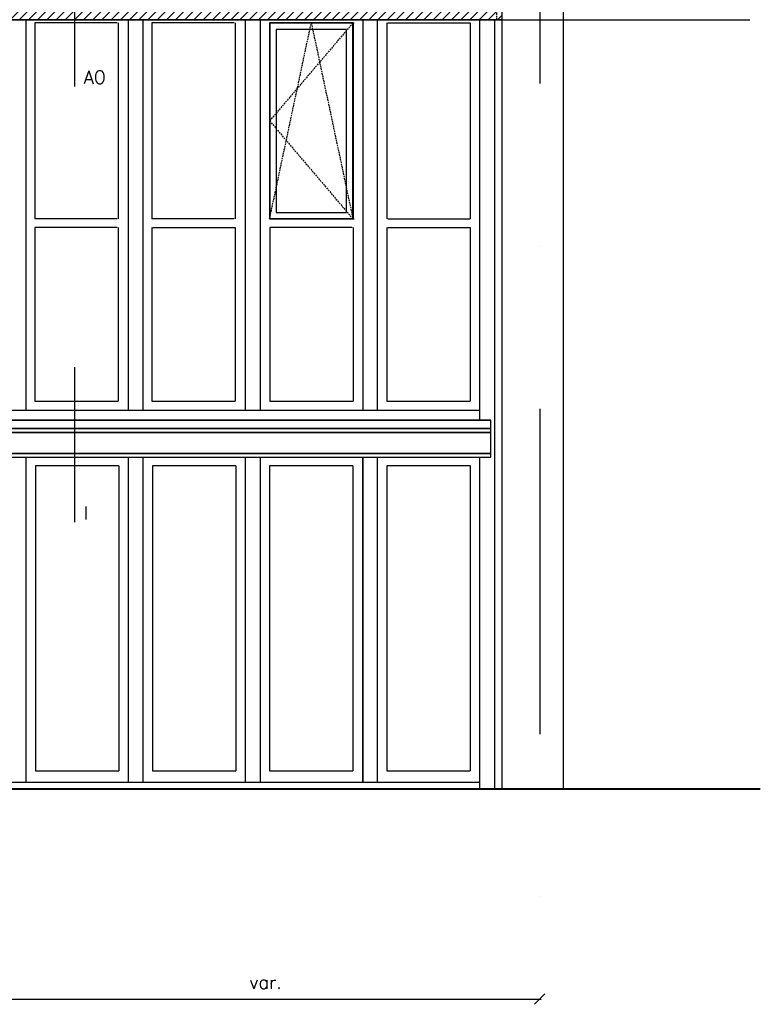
# Model space of a CAD drawing. Extents: x 149262 to 371235, y 141599 to 287858.
# Tile 28 of 60: x 173183 to 178876, y 142499 to 150065. Entities that reach past the tile are written whole.
import ezdxf

# ---------------------------------------------------------------- set-up
doc = ezdxf.new("R2010")
doc.units = 0
doc.header["$LTSCALE"] = 50
doc.header["$MEASUREMENT"] = 0
doc.header["$PDMODE"] = 3
doc.header["$PDSIZE"] = 0.1
for name, pattern in [('DASHDOT', [1, 0.5, -0.25, 0, -0.25]), ('DD1', [2.66667, 1.66667, -0.5, 0, -0.5]), ('HIDDEN', [0.375, 0.25, -0.125])]:
    doc.linetypes.add(name, pattern=pattern)
doc.layers.get('0').update_dxf_attribs({"linetype": 'CONTINUOUS'})
doc.layers.get('DEFPOINTS').update_dxf_attribs({"linetype": 'CONTINUOUS'})
for name, color, linetype in [('_DETAILNUMMERS', 4, 'CONTINUOUS'), ('_DETAILNUMMERSTEKST', 4, 'CONTINUOUS'), ('A--01A1_ACEER', 1, 'CONTINUOUS'), ('A--L11D5_GRONDWERK', 5, 'CONTINUOUS'), ('A--L21--', 3, 'CONTINUOUS'), ('A--L21DC1_BUITENWAND', 1, 'HIDDEN'), ('A--L31--', 2, 'CONTINUOUS'), ('A--L31A1_BUITENKOZIJN', 1, 'CONTINUOUS'), ('A--M$1A-_F123-', 1, 'CONTINUOUS'), ('AL21-D3-_BUITENWAND', 3, 'CONTINUOUS'), ('STRAMIEN', 8, 'DD1')]:
    doc.layers.add(name, color=color, linetype=linetype)
doc.styles.add('HIEMSTRA', font='romans.shx')
doc.dimstyles.get("Standard").update_dxf_attribs({"dimscale": 50, "dimtxt": 2.5, "dimasz": 2, "dimexe": 0.3, "dimexo": 0.3, "dimgap": 2, "dimtad": 1, "dimdec": 0, "dimzin": 0, "dimdsep": 46, "dimtxsty": 'HIEMSTRA', "dimblk1": 'OBLIQUE', "dimblk2": 'OBLIQUE', "dimsah": 1, "dimcen": 0.09, "dimdle": 0.3, "dimclrd": 1, "dimclre": 1, "dimclrt": 2, "dimadec": 0, "dimazin": 0, "dimtfac": 1, "dimtdec": 4, "dimtix": 1, "dimtmove": 2, "dimatfit": 3, "dimldrblk": 'OBLIQUE', "dimfxl": 0, "dimtvp": 625, "dimtolj": 1, "dimtzin": 0, "dimarcsym": 0})

# ---------------------------------------------------------------- blocks, each defined once
blk = doc.blocks.new('_OBLIQUE')
at = {"color": 0, "linetype": 'ByBlock'}
blk.add_line((-0.5, -0.5), (0.5, 0.5), dxfattribs=at)
blk = doc.blocks.new('*D539')
at = {"layer": 'A--M$1A-_F123-', "color": 1, "linetype": 'Continuous', "lineweight": -2}
blk.add_line((172955, 142538.8), (177192.3, 142538.8), dxfattribs=at)
at = {"layer": 'DEFPOINTS', "color": 0, "linetype": 'Continuous'}
for p in [(172967, 142538.8), (177180.3, 142538.8), (177180.3, 142538.8)]:
    blk.add_point(p, dxfattribs=at)
at = {"layer": 'A--M$1A-_F123-', "color": 1, "linetype": 'Continuous', "lineweight": -2, "xscale": 80, "yscale": 80, "zscale": 80, "rotation": 180}
blk.add_blockref('_OBLIQUE', (172967, 142538.8), dxfattribs=at)
at = {"layer": 'A--M$1A-_F123-', "color": 1, "linetype": 'Continuous', "lineweight": -2, "xscale": 80, "yscale": 80, "zscale": 80}
blk.add_blockref('_OBLIQUE', (177180.3, 142538.8), dxfattribs=at)
at = {"layer": 'A--M$1A-_F123-', "color": 3, "linetype": 'Continuous', "insert": (175073.7, 142668.8), "char_height": 100, "attachment_point": 5, "style": 'HIEMSTRA'}
blk.add_mtext('\\A1;var.', dxfattribs=at)

msp = doc.modelspace()

# ---------------------------------------------------------------- hatches: boundary and pattern name
at = {"layer": 'A--01A1_ACEER'}
h = msp.add_hatch(dxfattribs=at)
h.set_pattern_fill('ANSI31', color=256, scale=400, style=0)
h.set_pattern_definition([(45, (-24684.6, 51761.105), (-35.355339, 35.355339), [])])
h.paths.add_polyline_path([(169401, 150252), (169401, 150064), (176892.3, 150064), (176892.3, 150252)])
edge = h.paths.add_edge_path(flags=16)
edge.add_line((176892.3, 150252), (169401, 150252))

# ---------------------------------------------------------------- linework, layer by layer
at = {"layer": '_DETAILNUMMERS'}
for p, q in [((173604.1, 150743.6), (173604.1, 149551.8)), ((173604.1, 147395.5), (173604.1, 146203.7))]:
    msp.add_line(p, q, dxfattribs=at)
at = {"layer": 'A--01A1_ACEER'}
msp.add_line((169401, 150064), (178795.3, 150064), dxfattribs=at)
at = {"layer": 'A--01A1_ACEER', "ltscale": 10}
for p, q in [((173299.6, 147133.3), (173940.2, 147133.3)), ((174198.9, 147133.3), (174839.5, 147133.3)), ((175105.2, 147133.3), (175745.8, 147133.3)), ((176004.5, 147133.3), (176645.1, 147133.3)), ((172977, 147063.3), (176718.3, 147063.3))]:
    msp.add_line(p, q, dxfattribs=at)
at = {"layer": 'A--01A1_ACEER', "color": 4, "ltscale": 10}
for p, q in [((169400.4, 146988.4), (176805.3, 146988.4)), ((169400.4, 146704), (176805.3, 146704))]:
    msp.add_line(p, q, dxfattribs=at)
at = {"layer": 'A--01A1_ACEER', "color": 2, "ltscale": 10}
for points in [[(169400.4, 146923.4), (176805.3, 146923.4), (176805.3, 146988.4), (169400.4, 146988.4)], [(169400.4, 146732.7), (176805.3, 146732.7), (176805.3, 146891.8), (169400.4, 146891.8)]]:
    msp.add_lwpolyline(points, close=True, dxfattribs=at)
at = {"layer": 'A--01A1_ACEER', "ltscale": 10}
for points in [[(169400.4, 146891.8), (176805.3, 146891.8), (176805.3, 146923.4), (169400.4, 146923.4)], [(169400.4, 146704), (176805.3, 146704), (176805.3, 146732.7), (169400.4, 146732.7)]]:
    msp.add_lwpolyline(points, close=True, dxfattribs=at)
at = {"layer": 'A--L11D5_GRONDWERK'}
for p, q in [((169359.1, 144157), (178876.4, 144157)), ((169359.1, 144154), (178876.4, 144154)), ((169359.1, 144151), (178876.4, 144151))]:
    msp.add_line(p, q, dxfattribs=at)
at = {"layer": 'A--L21--'}
msp.add_line((177362.4, 144154), (177362.4, 151787), dxfattribs=at)
at = {"layer": 'A--L21DC1_BUITENWAND'}
msp.add_line((176850, 150064), (176850, 153867), dxfattribs=at)
at = {"layer": 'A--L31--'}
for p, q in [((173230, 150064), (173230, 147063.3)), ((174016.5, 150064), (174016.5, 147063.3)), ((174130.5, 150064), (174130.5, 147063.3)), ((174917, 150064), (174917, 147063.3)), ((175031, 150064), (175031, 147063.3)), ((175819.8, 150064), (175819.8, 147063.3)), ((175931.5, 150064), (175931.5, 147063.3)), ((176718.3, 150064), (176718.3, 147063.3)), ((176832.3, 150064), (176832.3, 144157)), ((176892.3, 144157), (176892.3, 150064)), ((173230, 146704), (173230, 144207)), ((174016.5, 146704), (174016.5, 144207)), ((174130.5, 146704), (174130.5, 144207)), ((174917, 146704), (174917, 144207)), ((175031, 146704), (175031, 144207)), ((175819.8, 146704), (175819.8, 144207)), ((175931.5, 146704), (175931.5, 144207)), ((176718.3, 146704), (176718.3, 144157))]:
    msp.add_line(p, q, dxfattribs=at)
at = {"layer": 'A--L31--', "color": 1, "linetype": 'HIDDEN'}
for points in [[(175744.6, 150040), (175104, 149287), (175744.6, 148534)], [(175104, 148534), (175424.3, 150040), (175744.6, 148534)]]:
    msp.add_lwpolyline(points, dxfattribs=at)
at = {"layer": 'A--L31A1_BUITENKOZIJN'}
for p, q in [((173299.6, 150040), (173299.6, 148534)), ((173932.5, 150040), (173299.6, 150040)), ((173940.2, 150040), (173940.2, 148534)), ((174198.3, 150040), (174198.3, 148534)), ((174831.2, 150040), (174198.3, 150040)), ((174838.8, 150040), (174838.8, 148534)), ((175104, 150040), (175104, 148534)), ((175105.2, 150040), (175105.2, 148534)), ((175738.1, 150040), (175105.2, 150040)), ((175112.8, 150040), (175753.4, 150040)), ((175744.6, 150040), (175744.6, 148534)), ((175745.8, 150040), (175745.8, 148534)), ((176004.5, 150040), (176004.5, 148534)), ((176012.1, 150040), (176645.1, 150040)), ((176645.1, 150040), (176645.1, 148534)), ((176718, 150064), (176718, 146988.4)), ((173932.5, 148534), (173299.6, 148534)), ((174831.2, 148534), (174198.3, 148534)), ((175738.1, 148534), (175105.2, 148534)), ((175112.8, 148534), (175753.4, 148534)), ((176012.1, 148534), (176645.1, 148534)), ((173299.6, 148467), (173299.6, 147133.3)), ((173932.5, 148467), (173299.6, 148467)), ((173940.2, 148467), (173940.2, 147133.3)), ((174198.9, 148467), (174198.9, 147133.3)), ((174206.5, 148467), (174839.5, 148467)), ((174839.5, 148467), (174839.5, 147133.3)), ((175105.2, 148467), (175105.2, 147133.3)), ((175738.1, 148467), (175105.2, 148467)), ((175745.8, 148467), (175745.8, 147133.3)), ((176004.5, 148467), (176004.5, 147133.3)), ((176012.1, 148467), (176645.1, 148467)), ((176645.1, 148467), (176645.1, 147133.3)), ((174004.3, 146732), (173244.7, 146732)), ((174881.8, 146732), (174122.2, 146732)), ((175812.2, 146732), (175052.6, 146732)), ((176703.8, 146732), (175944.3, 146732)), ((173303, 146637), (173303, 144292)), ((173943.6, 146637), (173303, 146637)), ((173943.6, 146637), (173943.6, 144292)), ((174203.5, 146637), (174203.5, 144292)), ((174844.1, 146637), (174203.5, 146637)), ((174844.1, 146637), (174844.1, 144292)), ((175104, 146637), (175104, 144292)), ((175744.6, 146637), (175104, 146637)), ((175744.6, 146637), (175744.6, 144292)), ((175818.7, 146704), (175818.7, 144207)), ((176645.1, 146637), (176004.5, 146637)), ((176004.5, 146637), (176004.5, 144292)), ((176645.1, 146637), (176645.1, 144292)), ((176718, 146704), (176718, 144207)), ((173303, 144292), (173943.6, 144292)), ((174203.5, 144292), (174844.1, 144292)), ((175104, 144292), (175744.6, 144292)), ((176004.5, 144292), (176645.1, 144292)), ((168860.4, 144207), (176718, 144207))]:
    msp.add_line(p, q, dxfattribs=at)
msp.add_lwpolyline([(175104, 148534), (175744.6, 148534), (175744.6, 150040), (175104, 150040)], close=True, dxfattribs=at)
at = {"layer": 'A--L31A1_BUITENKOZIJN', "elevation": 0.1}
msp.add_lwpolyline([(175694.6, 148584), (175694.6, 149990), (175154, 149990), (175154, 148584)], close=True, dxfattribs=at)
at = {"layer": 'AL21-D3-_BUITENWAND', "color": 5}
msp.add_lwpolyline([(169401, 150252), (169401, 150064), (176892.3, 150064), (176892.3, 150252)], close=True, dxfattribs=at)
at = {"layer": 'STRAMIEN', "linetype": 'DASHDOT', "ltscale": 100}
msp.add_line((177180.3, 162075.9), (177180.3, 142515.2), dxfattribs=at)
at = {"layer": 'STRAMIEN', "color": 5, "linetype": 'Continuous', "ltscale": 100}
msp.add_line((176892.3, 150064), (169401, 150064), dxfattribs=at)

# ---------------------------------------------------------------- texts
at = {"layer": '_DETAILNUMMERSTEKST', "style": 'HIEMSTRA'}
for s, p in [('AO', (173674.6, 149573.3)), ('I', (173674.6, 146225.2))]:
    msp.add_text(s, height=100, dxfattribs=at).set_placement(p)

# ---------------------------------------------------------------- dimensions: what is measured, and where the dimension line sits
at = {"layer": 'A--M$1A-_F123-', "linetype": 'Continuous'}
dim = msp.add_linear_dim(base=(177180.3, 142538.8), p1=(172967, 142538.8), p2=(177180.3, 142538.8), text='var.', dimstyle='Standard', override={"dimscale": 40, "dimclrt": 3}, dxfattribs=at)
dim.commit()
dim.dimension.update_dxf_attribs({"geometry": '*D539', "text_midpoint": (175073.7, 142668.8)})

doc.saveas('drawing.dxf')
